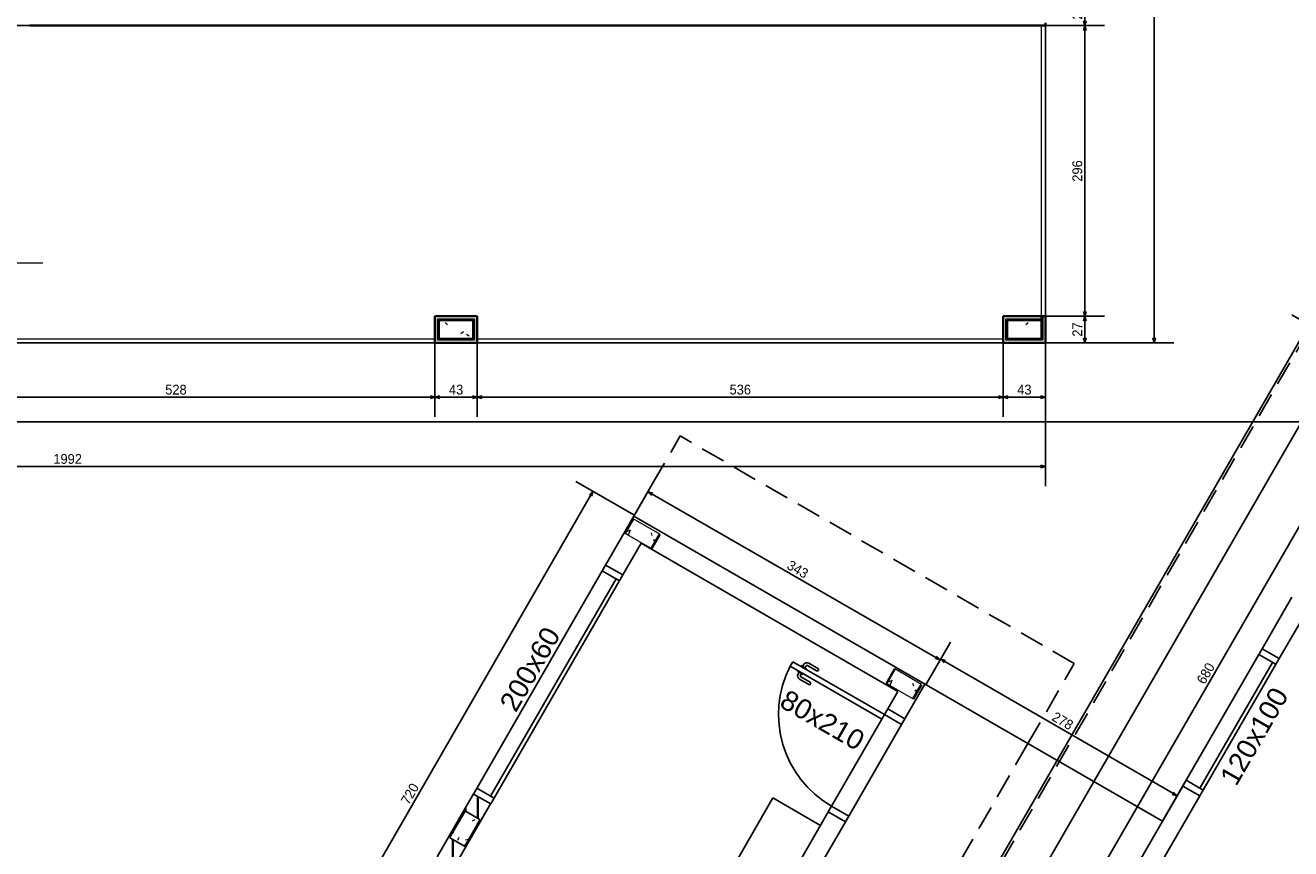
# Model space of a CAD drawing. Header units: millimetres. Extents: x -35 to 343, y 0 to 93.
# Tile 96 of 128: x 223 to 235, y 64 to 73. Entities that reach past the tile are written whole.
import ezdxf

# ---------------------------------------------------------------- set-up
doc = ezdxf.new("R2010")
doc.units = ezdxf.units.MM
doc.linetypes.add('HIDDEN', pattern=[0.375, 0.25, -0.125])
for name, color, linetype in [('A-JANEL', 3, 'Continuous'), ('A-JANELA', 3, 'Continuous'), ('A-PAREDE', 5, 'Continuous'), ('A-PISOS-NIVEL', 1, 'Continuous'), ('A-PORTA', 3, 'Continuous'), ('A-PROJCOBERTURA', 7, 'HIDDEN'), ('A-SOLEIRA', 1, 'Continuous'), ('ESQUADRIAS', 2, 'Continuous')]:
    doc.layers.add(name, color=color, linetype=linetype)
for name, color, linetype, lineweight in [('ARQ - ALVENARIA - OSSO', 2, 'Continuous', 35), ('ARQ - COTA_NÍVEL', 2, 'Continuous', 5), ('ARQ - DIVISORIA', 3, 'Continuous', 35), ('ARQ - PAREDE VISTA', 4, 'Continuous', 9), ('ARQ - PAREDES_HACHURA', 9, 'Continuous', 35), ('ARQ - PAREDES_REVESTIMENTO', 3, 'Continuous', 35), ('ARQ - PILAR', 4, 'Continuous', 15), ('ARQ -SIMBOLO_PORTA', 2, 'Continuous', 9)]:
    doc.layers.add(name, color=color, linetype=linetype, lineweight=lineweight)
doc.styles.add('Arial_2', font='arial.ttf', dxfattribs={"height": 0.15})
doc.styles.add('GULIM', font='Gulim.ttf')
doc.dimstyles.new('GULIM-100', dxfattribs={"dimtxt": 0.1, "dimasz": 0.05, "dimexe": 0.2, "dimexo": 0, "dimgap": 0.025, "dimtad": 1, "dimdec": 0, "dimlfac": 100, "dimzin": 12, "dimdsep": 46, "dimtxsty": 'GULIM', "dimblk": 'OPEN30', "dimcen": 0, "dimclrd": 152, "dimclre": 152, "dimclrt": 152, "dimaunit": 1, "dimadec": 0, "dimazin": 0, "dimtfac": 1.875, "dimtdec": 0, "dimtmove": 2, "dimatfit": 3, "dimldrblk": 'OPEN30', "dimfxl": 0, "dimtolj": 1, "dimtzin": 12, "dimlwd": -1, "dimarcsym": 0})
pattern_1 = [(50, (197.3076, 58.02), (0.735391, -0.063667), [0.076711, -0.846512]), (355, (197.3076, 58.02), (-0.141886, 0.771645), [0.061907, -0.67694]), (100.451, (197.3695, 58.0146), (0.593439, 0.707501), [0.065944, -0.71866]), (46.184, (197.3076, 58.2245), (1.094305, -0.169653), [0.11574, -1.269094]), (96.636, (197.3991, 58.2111), (0.958206, 0.998926), [0.098244, -1.07799]), (351.184, (197.3076, 58.2245), (0.958522, 0.999417), [0.09286, -1.014737]), (21, (197.4099, 58.1734), (0.612321, -0.412209), [0.076711, -0.846512]), (326, (197.4099, 58.1734), (0.250004, 0.743684), [0.061907, -0.67694]), (71.451, (197.461, 58.13975), (0.862037, 0.331089), [0.065944, -0.71866]), (37.5, (197.3076, 58.01997), (0.0123895, 0.3419915), [0.033645, -0.63522, 0.033645, -0.6527155, -0.6796317]), (37.5, (197.3076, 58.01997), (0.0123895, 0.3419915), [-1.355226, 0.033645, -0.6459865]), (7.5, (197.3076, 58.01997), (0.269781, 0.404735), [0.033645, -0.357984, 0.033645, -0.6190704, -0.2583946]), (7.5, (197.3076, 58.01997), (0.269781, 0.404735), [-1.044345, 0.033645, -0.2247495]), (327.5, (197.0788, 58.01997), (0.5470468, -0.0229831), [0.033645, -0.222058, 0.033645, -0.765763, -1.0618403]), (327.5, (197.0788, 58.01997), (0.5470468, -0.0229831), [-1.056457, 0.033645, -1.028195]), (317.5, (196.97652, 58.01997), (0.597536, 0.102292), [0.033645, -0.3001146, 0.033645, -0.497948, -0.753651]), (317.5, (196.97652, 58.01997), (0.597536, 0.102292), [-0.864007, 0.033645, -0.720006])]

# ---------------------------------------------------------------- blocks, each defined once
blk = doc.blocks.new('_Open30')
at = {"color": 0, "linetype": 'ByBlock', "lineweight": -2}
for p, q in [((-1, 0.27), (0, 0)), ((0, 0), (-1, -0.27)), ((0, 0), (-1, 0))]:
    blk.add_line(p, q, dxfattribs=at)
blk = doc.blocks.new('*D443')
at = {"layer": 'A-PAREDE', "color": 152, "lineweight": -2, "transparency": 16777216}
for p, q in [((232.975, 69.691), (233.575, 69.691)), ((232.975, 69.422), (233.575, 69.422))]:
    blk.add_line(p, q, dxfattribs=at)
at = {"layer": 'A-PAREDE', "color": 152, "transparency": 16777216}
blk.add_line((233.375, 69.472), (233.375, 69.641), dxfattribs=at)
at = {"layer": 'DEFPOINTS', "color": 0, "transparency": 16777216}
for p in [(232.975, 69.691), (233.375, 69.691), (232.975, 69.422)]:
    blk.add_point(p, dxfattribs=at)
at = {"layer": 'A-PAREDE', "color": 152, "transparency": 16777216, "xscale": 0.05, "yscale": 0.05, "zscale": 0.05}
for p, rotation in [((233.375, 69.691), 90), ((233.375, 69.422), 270)]:
    blk.add_blockref('_Open30', p, dxfattribs=dict(at, rotation=rotation))
at = {"layer": 'A-PAREDE', "color": 152, "transparency": 16777216, "insert": (233.298, 69.556), "char_height": 0.1, "attachment_point": 5, "rotation": 90, "style": 'GULIM'}
blk.add_mtext('\\A1;27', dxfattribs=at)
blk = doc.blocks.new('*D444')
at = {"layer": 'A-PAREDE', "color": 152, "lineweight": -2, "transparency": 16777216}
for p, q in [((232.975, 72.652), (233.575, 72.652)), ((232.975, 69.691), (233.575, 69.691))]:
    blk.add_line(p, q, dxfattribs=at)
at = {"layer": 'A-PAREDE', "color": 152, "transparency": 16777216}
blk.add_line((233.375, 69.741), (233.375, 72.602), dxfattribs=at)
at = {"layer": 'DEFPOINTS', "color": 0, "transparency": 16777216}
for p in [(232.975, 72.652), (233.375, 72.652), (232.975, 69.691)]:
    blk.add_point(p, dxfattribs=at)
at = {"layer": 'A-PAREDE', "color": 152, "transparency": 16777216, "xscale": 0.05, "yscale": 0.05, "zscale": 0.05}
for p, rotation in [((233.375, 72.652), 90), ((233.375, 69.691), 270)]:
    blk.add_blockref('_Open30', p, dxfattribs=dict(at, rotation=rotation))
at = {"layer": 'A-PAREDE', "color": 152, "transparency": 16777216, "insert": (233.299, 71.171), "char_height": 0.1, "attachment_point": 5, "rotation": 90, "style": 'GULIM'}
blk.add_mtext('\\A1;296', dxfattribs=at)
blk = doc.blocks.new('*D445')
at = {"layer": 'A-PAREDE', "color": 152, "lineweight": -2, "transparency": 16777216}
for p, q in [((232.705, 72.921), (233.575, 72.921)), ((232.975, 72.652), (233.575, 72.652))]:
    blk.add_line(p, q, dxfattribs=at)
at = {"layer": 'A-PAREDE', "color": 152, "transparency": 16777216}
blk.add_line((233.375, 72.702), (233.375, 72.871), dxfattribs=at)
at = {"layer": 'DEFPOINTS', "color": 0, "transparency": 16777216}
for p in [(232.705, 72.921), (233.375, 72.921), (232.975, 72.652)]:
    blk.add_point(p, dxfattribs=at)
at = {"layer": 'A-PAREDE', "color": 152, "transparency": 16777216, "xscale": 0.05, "yscale": 0.05, "zscale": 0.05}
for p, rotation in [((233.375, 72.921), 90), ((233.375, 72.652), 270)]:
    blk.add_blockref('_Open30', p, dxfattribs=dict(at, rotation=rotation))
at = {"layer": 'A-PAREDE', "color": 152, "transparency": 16777216, "insert": (233.298, 72.786), "char_height": 0.1, "attachment_point": 5, "rotation": 90, "style": 'GULIM'}
blk.add_mtext('\\A1;27', dxfattribs=at)
blk = doc.blocks.new('*D448')
at = {"layer": 'A-PAREDE', "color": 152, "lineweight": -2, "transparency": 16777216}
for p, q in [((232.975, 81.265), (234.281, 81.265)), ((232.975, 69.422), (234.281, 69.422))]:
    blk.add_line(p, q, dxfattribs=at)
at = {"layer": 'A-PAREDE', "color": 152, "transparency": 16777216}
blk.add_line((234.081, 69.472), (234.081, 81.215), dxfattribs=at)
at = {"layer": 'DEFPOINTS', "color": 0, "transparency": 16777216}
for p in [(232.975, 81.265), (234.081, 81.265), (232.975, 69.422)]:
    blk.add_point(p, dxfattribs=at)
at = {"layer": 'A-PAREDE', "color": 152, "transparency": 16777216, "xscale": 0.05, "yscale": 0.05, "zscale": 0.05}
for p, rotation in [((234.081, 81.265), 90), ((234.081, 69.422), 270)]:
    blk.add_blockref('_Open30', p, dxfattribs=dict(at, rotation=rotation))
at = {"layer": 'A-PAREDE', "color": 152, "transparency": 16777216, "insert": (234.005, 75.343), "char_height": 0.1, "attachment_point": 5, "rotation": 90, "style": 'GULIM'}
blk.add_mtext('\\A1;1184', dxfattribs=at)
blk = doc.blocks.new('*D449')
at = {"layer": 'A-PAREDE', "color": 152, "lineweight": -2, "transparency": 16777216}
for p, q in [((232.544, 69.422), (232.544, 68.667)), ((232.975, 69.422), (232.975, 68.667))]:
    blk.add_line(p, q, dxfattribs=at)
at = {"layer": 'A-PAREDE', "color": 152, "transparency": 16777216}
blk.add_line((232.925, 68.867), (232.594, 68.867), dxfattribs=at)
at = {"layer": 'DEFPOINTS', "color": 0, "transparency": 16777216}
for p in [(232.544, 69.422), (232.975, 69.422), (232.544, 68.867)]:
    blk.add_point(p, dxfattribs=at)
at = {"layer": 'A-PAREDE', "color": 152, "transparency": 16777216, "xscale": 0.05, "yscale": 0.05, "zscale": 0.05, "rotation": 180}
blk.add_blockref('_Open30', (232.544, 68.867), dxfattribs=at)
at = {"layer": 'A-PAREDE', "color": 152, "transparency": 16777216, "xscale": 0.05, "yscale": 0.05, "zscale": 0.05}
blk.add_blockref('_Open30', (232.975, 68.867), dxfattribs=at)
at = {"layer": 'A-PAREDE', "color": 152, "transparency": 16777216, "insert": (232.759, 68.943), "char_height": 0.1, "attachment_point": 5, "style": 'GULIM'}
blk.add_mtext('\\A1;43', dxfattribs=at)
blk = doc.blocks.new('*D450')
at = {"color": 152, "lineweight": -2, "transparency": 16777216}
for p, q in [((227.188, 69.422), (227.188, 68.667)), ((232.544, 69.422), (232.544, 68.667))]:
    blk.add_line(p, q, dxfattribs=at)
at = {"color": 152, "transparency": 16777216}
blk.add_line((232.494, 68.867), (227.238, 68.867), dxfattribs=at)
at = {"layer": 'DEFPOINTS', "color": 0, "transparency": 16777216}
for p in [(227.188, 69.422), (232.544, 69.422), (227.188, 68.867)]:
    blk.add_point(p, dxfattribs=at)
at = {"color": 152, "transparency": 16777216, "xscale": 0.05, "yscale": 0.05, "zscale": 0.05, "rotation": 180}
blk.add_blockref('_Open30', (227.188, 68.867), dxfattribs=at)
at = {"color": 152, "transparency": 16777216, "xscale": 0.05, "yscale": 0.05, "zscale": 0.05}
blk.add_blockref('_Open30', (232.544, 68.867), dxfattribs=at)
at = {"color": 152, "transparency": 16777216, "insert": (229.866, 68.943), "char_height": 0.1, "attachment_point": 5, "style": 'GULIM'}
blk.add_mtext('\\A1;536', dxfattribs=at)
blk = doc.blocks.new('*D451')
at = {"color": 152, "lineweight": -2, "transparency": 16777216}
for p, q in [((226.757, 69.422), (226.757, 68.667)), ((227.188, 69.422), (227.188, 68.667))]:
    blk.add_line(p, q, dxfattribs=at)
at = {"color": 152, "transparency": 16777216}
blk.add_line((227.138, 68.867), (226.807, 68.867), dxfattribs=at)
at = {"layer": 'DEFPOINTS', "color": 0, "transparency": 16777216}
for p in [(226.757, 69.422), (227.188, 69.422), (226.757, 68.867)]:
    blk.add_point(p, dxfattribs=at)
at = {"color": 152, "transparency": 16777216, "xscale": 0.05, "yscale": 0.05, "zscale": 0.05, "rotation": 180}
blk.add_blockref('_Open30', (226.757, 68.867), dxfattribs=at)
at = {"color": 152, "transparency": 16777216, "xscale": 0.05, "yscale": 0.05, "zscale": 0.05}
blk.add_blockref('_Open30', (227.188, 68.867), dxfattribs=at)
at = {"color": 152, "transparency": 16777216, "insert": (226.972, 68.943), "char_height": 0.1, "attachment_point": 5, "style": 'GULIM'}
blk.add_mtext('\\A1;43', dxfattribs=at)
blk = doc.blocks.new('*D452')
at = {"color": 152, "lineweight": -2, "transparency": 16777216}
for p, q in [((221.481, 69.422), (221.481, 68.667)), ((226.757, 69.422), (226.757, 68.667))]:
    blk.add_line(p, q, dxfattribs=at)
at = {"color": 152, "transparency": 16777216}
blk.add_line((226.707, 68.867), (221.531, 68.867), dxfattribs=at)
at = {"layer": 'DEFPOINTS', "color": 0, "transparency": 16777216}
for p in [(221.481, 69.422), (226.757, 69.422), (221.481, 68.867)]:
    blk.add_point(p, dxfattribs=at)
at = {"color": 152, "transparency": 16777216, "xscale": 0.05, "yscale": 0.05, "zscale": 0.05, "rotation": 180}
blk.add_blockref('_Open30', (221.481, 68.867), dxfattribs=at)
at = {"color": 152, "transparency": 16777216, "xscale": 0.05, "yscale": 0.05, "zscale": 0.05}
blk.add_blockref('_Open30', (226.757, 68.867), dxfattribs=at)
at = {"color": 152, "transparency": 16777216, "insert": (224.119, 68.943), "char_height": 0.1, "attachment_point": 5, "style": 'GULIM'}
blk.add_mtext('\\A1;528', dxfattribs=at)
blk = doc.blocks.new('*D457')
at = {"color": 152, "lineweight": -2, "transparency": 16777216}
for p, q in [((232.975, 69.422), (232.975, 67.96)), ((213.057, 68.991), (213.057, 67.96))]:
    blk.add_line(p, q, dxfattribs=at)
at = {"color": 152, "transparency": 16777216}
blk.add_line((213.107, 68.16), (232.925, 68.16), dxfattribs=at)
at = {"layer": 'DEFPOINTS', "color": 0, "transparency": 16777216}
for p in [(232.975, 69.422), (213.057, 68.991), (232.975, 68.16)]:
    blk.add_point(p, dxfattribs=at)
at = {"color": 152, "transparency": 16777216, "xscale": 0.05, "yscale": 0.05, "zscale": 0.05, "rotation": 180}
blk.add_blockref('_Open30', (213.057, 68.16), dxfattribs=at)
at = {"color": 152, "transparency": 16777216, "xscale": 0.05, "yscale": 0.05, "zscale": 0.05}
blk.add_blockref('_Open30', (232.975, 68.16), dxfattribs=at)
at = {"color": 152, "transparency": 16777216, "insert": (223.016, 68.237), "char_height": 0.1, "attachment_point": 5, "style": 'GULIM'}
blk.add_mtext('\\A1;1992', dxfattribs=at)
blk = doc.blocks.new('*D386')
at = {"color": 152, "lineweight": -2, "transparency": 16777216}
for p, q in [((236.802, 68.71), (236.198, 69.059)), ((233.403, 62.823), (232.799, 63.172))]:
    blk.add_line(p, q, dxfattribs=at)
at = {"color": 152, "transparency": 16777216}
blk.add_line((236.346, 68.916), (232.997, 63.115), dxfattribs=at)
at = {"layer": 'DEFPOINTS', "color": 0, "transparency": 16777216}
for p in [(236.802, 68.71), (232.972, 63.072), (233.403, 62.823)]:
    blk.add_point(p, dxfattribs=at)
at = {"color": 152, "transparency": 16777216, "xscale": 0.05, "yscale": 0.05, "zscale": 0.05}
for p, rotation in [((236.371, 68.959), 60.00000000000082), ((232.972, 63.072), 240.0000000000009)]:
    blk.add_blockref('_Open30', p, dxfattribs=dict(at, rotation=rotation))
at = {"color": 152, "transparency": 16777216, "insert": (234.606, 66.053), "char_height": 0.1, "attachment_point": 5, "rotation": 60, "style": 'GULIM'}
blk.add_mtext('\\A1;680', dxfattribs=at)
blk = doc.blocks.new('*D395')
at = {"color": 152, "lineweight": -2, "transparency": 16777216}
for p, q in [((236.728, 68.986), (235.483, 69.705)), ((226.127, 50.625), (224.882, 51.343))]:
    blk.add_line(p, q, dxfattribs=at)
at = {"color": 152, "transparency": 16777216}
blk.add_line((225.08, 51.287), (235.631, 69.562), dxfattribs=at)
at = {"layer": 'DEFPOINTS', "color": 0, "transparency": 16777216}
for p in [(235.656, 69.605), (236.728, 68.986), (226.127, 50.625)]:
    blk.add_point(p, dxfattribs=at)
at = {"color": 152, "transparency": 16777216, "xscale": 0.05, "yscale": 0.05, "zscale": 0.05}
for p, rotation in [((235.656, 69.605), 60.00000000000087), ((225.055, 51.243), 240.0000000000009)]:
    blk.add_blockref('_Open30', p, dxfattribs=dict(at, rotation=rotation))
at = {"color": 152, "transparency": 16777216, "insert": (230.289, 60.462), "char_height": 0.1, "attachment_point": 5, "rotation": 60, "style": 'GULIM'}
blk.add_mtext('\\A1;2120', dxfattribs=at)
blk = doc.blocks.new('Elevações de ponto - Cota de Nível 1-825078-NÍVEL 1')
at = {"layer": 'ARQ - COTA_NÍVEL'}
h = blk.add_hatch(color=256, dxfattribs=at)
edge = h.paths.add_edge_path(flags=0)
edge.add_line((0, 0.002278), (0, 0.000678))
edge.add_line((0, 0.000678), (-0.0016, 0.000678))
edge.add_arc((0, 0.000678), 0.0016, 90, 180, ccw=False)
h = blk.add_hatch(color=256, dxfattribs=at)
edge = h.paths.add_edge_path(flags=0)
edge.add_arc((0, 0.000678), 0.0016, 270, 360, ccw=False)
edge.add_line((0, -0.000922), (0, 0.000678))
edge.add_line((0, 0.000678), (0.0016, 0.000678))
for p, q in [((0, 0.004106), (0, -0.002843)), ((0, -0.00218), (0, 0.003078)), ((0, 0.000678), (0, 0.002278)), ((-0.003665, 0.000678), (0.016004, 0.000678)), ((-0.0016, 0.000678), (0, 0.000678)), ((0.0016, 0.000678), (0, 0.000678)), ((0, 0.000678), (0, -0.000922))]:
    blk.add_line(p, q, dxfattribs=at)
blk.add_circle((0, 0.000678), 0.0016, dxfattribs=at)
for start, end in [(90, 180), (270, 360)]:
    blk.add_arc((0, 0.000678), 0.0016, start, end, dxfattribs=at)
blk = doc.blocks.new('P-PM801')
at = {"layer": 'A-PORTA', "color": 2}
for p, q in [((-0.11, 0.8696), (-0.095, 0.8696)), ((-0.095, 0.8346), (-0.095, 0.8846)), ((-0.095, 0.8846), (-0.09, 0.8846)), ((-0.09, 0.15), (-0.09, 0.95)), ((-0.09, 0.95), (-0.05, 0.95)), ((-0.05, 0.15), (-0.05, 0.95)), ((-0.045, 0.8846), (-0.05, 0.8846)), ((-0.045, 0.8346), (-0.045, 0.8846)), ((-0.03, 0.8696), (-0.045, 0.8696)), ((-0.14, 0.7596), (-0.14, 0.8396)), ((-0.12, 0.7596), (-0.12, 0.8396)), ((-0.11, 0.8496), (-0.095, 0.8496)), ((-0.095, 0.8346), (-0.09, 0.8346)), ((-0.045, 0.8346), (-0.05, 0.8346)), ((-0.03, 0.8496), (-0.045, 0.8496)), ((-0.02, 0.7596), (-0.02, 0.8396)), ((0, 0.7596), (0, 0.8396)), ((-0.9, 0.15), (-0.9, 0)), ((-0.9, 0.15), (-0.85, 0.15)), ((-0.85, 0.15), (-0.85, 0)), ((-0.09, 0.15), (-0.05, 0.15)), ((-0.05, 0.15), (-0.05, 0)), ((-0.05, 0.15), (0, 0.15)), ((0, 0.15), (0, 0)), ((-0.05, 0), (0, 0)), ((-0.9, 0), (-0.85, 0))]:
    blk.add_line(p, q, dxfattribs=at)
for centre, radius, start, end in [((-0.05, 0.151), 0.8, 92.86598, 180.07166), ((-0.11, 0.8396), 0.03, 90, 180), ((-0.03, 0.8396), 0.03, 0, 90), ((-0.11, 0.8396), 0.01, 90, 180), ((-0.03, 0.8396), 0.01, 0, 90), ((-0.13, 0.7596), 0.01, 180, 0), ((-0.01, 0.7596), 0.01, 180, 360)]:
    blk.add_arc(centre, radius, start, end, dxfattribs=at)
blk = doc.blocks.new('*D287')
at = {"color": 152, "lineweight": -2, "transparency": 16777216}
for p, q in [((228.782, 67.655), (229.024, 68.076)), ((231.76, 65.944), (232.002, 66.365))]:
    blk.add_line(p, q, dxfattribs=at)
at = {"color": 152, "transparency": 16777216}
blk.add_line((228.968, 67.878), (231.859, 66.216), dxfattribs=at)
at = {"layer": 'DEFPOINTS', "color": 0, "transparency": 16777216}
for p in [(228.782, 67.655), (231.902, 66.191), (231.76, 65.944)]:
    blk.add_point(p, dxfattribs=at)
at = {"color": 152, "transparency": 16777216, "xscale": 0.05, "yscale": 0.05, "zscale": 0.05}
for p, rotation in [((228.925, 67.902), 150.1123013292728), ((231.902, 66.191), 330.1123013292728)]:
    blk.add_blockref('_Open30', p, dxfattribs=dict(at, rotation=rotation))
at = {"color": 152, "transparency": 16777216, "insert": (230.451, 67.113), "char_height": 0.1, "attachment_point": 5, "rotation": 330.1123, "style": 'GULIM'}
blk.add_mtext('\\A1;343', dxfattribs=at)
blk = doc.blocks.new('*D505')
at = {"color": 152, "lineweight": -2, "transparency": 16777216}
for p, q in [((228.782, 67.668), (228.192, 68.008)), ((225.187, 61.427), (224.597, 61.766))]:
    blk.add_line(p, q, dxfattribs=at)
at = {"color": 152, "transparency": 16777216}
blk.add_line((224.795, 61.71), (228.341, 67.865), dxfattribs=at)
at = {"layer": 'DEFPOINTS', "color": 0, "transparency": 16777216}
for p in [(228.366, 67.908), (228.782, 67.668), (225.187, 61.427)]:
    blk.add_point(p, dxfattribs=at)
at = {"color": 152, "transparency": 16777216, "xscale": 0.05, "yscale": 0.05, "zscale": 0.05}
for p, rotation in [((228.366, 67.908), 60.05353762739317), ((224.77, 61.667), 240.0535376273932)]:
    blk.add_blockref('_Open30', p, dxfattribs=dict(at, rotation=rotation))
at = {"color": 152, "transparency": 16777216, "insert": (226.502, 64.826), "char_height": 0.1, "attachment_point": 5, "rotation": 60.0535, "style": 'GULIM'}
blk.add_mtext('\\A1;720', dxfattribs=at)
blk = doc.blocks.new('*D506')
at = {"color": 152, "lineweight": -2, "transparency": 16777216}
for p, q in [((231.76, 65.944), (232.007, 66.371)), ((234.169, 64.553), (234.415, 64.98))]:
    blk.add_line(p, q, dxfattribs=at)
at = {"color": 152, "transparency": 16777216}
blk.add_line((231.95, 66.173), (234.272, 64.832), dxfattribs=at)
at = {"layer": 'DEFPOINTS', "color": 0, "transparency": 16777216}
for p in [(231.76, 65.944), (234.315, 64.807), (234.169, 64.553)]:
    blk.add_point(p, dxfattribs=at)
at = {"color": 152, "transparency": 16777216, "xscale": 0.05, "yscale": 0.05, "zscale": 0.05}
for p, rotation in [((231.907, 66.198), 150.0000000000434), ((234.315, 64.807), 330.0000000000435)]:
    blk.add_blockref('_Open30', p, dxfattribs=dict(at, rotation=rotation))
at = {"color": 152, "transparency": 16777216, "insert": (233.149, 65.569), "char_height": 0.1, "attachment_point": 5, "rotation": 330, "style": 'GULIM'}
blk.add_mtext('\\A1;278', dxfattribs=at)

msp = doc.modelspace()

# ---------------------------------------------------------------- hatches: boundary and pattern name
at = {"layer": 'ARQ - PAREDES_HACHURA'}
for points in [[(226.79736, 69.65052), (227.14727, 69.65052), (227.14727, 69.66397), (226.7839, 69.66397), (226.7839, 69.65052)], [(226.79736, 69.4621), (226.79736, 69.65052), (226.7839, 69.65), (226.7839, 69.4621)], [(227.14727, 69.4621), (227.16073, 69.46257), (227.16073, 69.66397), (227.14727, 69.66397), (227.14727, 69.65052)], [(232.58432, 69.65052), (232.93423, 69.65052), (232.93423, 69.66397), (232.57086, 69.66397), (232.57086, 69.65052)], [(232.57086, 69.4621), (232.58432, 69.4621), (232.58432, 69.65052), (232.57086, 69.65), (232.57086, 69.46262)], [(232.94769, 69.44865), (232.94769, 69.69089), (232.93423, 69.69089), (232.93423, 69.44865)], [(227.14727, 69.44865), (227.16073, 69.44865), (227.16073, 69.4621), (226.7839, 69.4621), (226.7839, 69.44865), (226.79736, 69.44865)], [(232.58432, 69.44865), (232.93423, 69.44865), (232.93423, 69.4621), (232.57086, 69.4621), (232.57086, 69.44865)]]:
    msp.add_hatch(color=256, dxfattribs=at).paths.add_polyline_path(points, flags=0)
h = msp.add_hatch(dxfattribs=at)
h.set_pattern_fill('ANSI31', color=256, scale=0.040385, angle=45, style=0)
h.set_pattern_definition([(90, (220.52711, 10.28703), (-0.12822115, 0), [])])
h.paths.add_polyline_path([(227.06642, 64.27882), (226.89155, 64.37978), (226.81204, 64.24207), (226.98691, 64.14111)])
h.paths.add_polyline_path([(227.32345, 64.72401), (227.14858, 64.82497), (226.89155, 64.37978), (227.06642, 64.27882)])
h.paths.add_polyline_path([(227.214, 64.56503), (227.05689, 64.2921), (226.90993, 64.3767), (227.06704, 64.64963)], flags=16)
at = {"layer": 'ARQ - PILAR'}
h = msp.add_hatch(dxfattribs=at)
h.set_pattern_fill('FP_1', color=256, scale=1.345805, style=0, pattern_type=2)
h.set_pattern_definition(pattern_1)
h.paths.add_polyline_path([(227.14727, 69.4621), (227.14727, 69.65052), (226.79736, 69.65052), (226.79736, 69.4621)], flags=0)
h = msp.add_hatch(dxfattribs=at)
h.set_pattern_fill('FP_1', color=256, scale=1.345805, style=0, pattern_type=2)
h.set_pattern_definition(pattern_1)
h.paths.add_polyline_path([(232.93423, 69.4621), (232.93423, 69.65052), (232.58432, 69.65052), (232.58432, 69.4621)], flags=0)
h = msp.add_hatch(dxfattribs=at)
h.set_pattern_fill('FP_1', color=256, scale=1.211225, angle=-30.073195, style=0, pattern_type=2)
h.set_pattern_definition([(19.927, (217.27015, 62.1956), (0.544044, -0.381245), [0.06904, -0.76186]), (324.927, (217.27015, 62.1956), (0.2375, 0.664984), [0.055716, -0.609246]), (70.378, (217.31594, 62.1635), (0.781278, 0.283397), [0.05935, -0.646794]), (16.111, (217.3624, 62.3549), (0.775784, -0.62566), [0.104165, -1.142185]), (66.563, (217.4276, 62.3032), (1.19681, 0.345865), [0.08842, -0.97019]), (321.111, (217.3624, 62.3549), (1.197274, 0.3461), [0.083575, -0.91326]), (350.927, (217.419, 62.26897), (0.291, -0.597202), [0.06904, -0.76186]), (295.927, (217.419, 62.269), (0.530113, 0.466465), [0.055716, -0.609246]), (41.378, (217.44366, 62.2197), (0.820715, -0.130907), [0.05935, -0.646794]), (7.4268, (217.27015, 62.1956), (0.163886, 0.2607715), [0.030281, -0.571698, 0.030281, -0.587444, -0.611668]), (7.4268, (217.27015, 62.1956), (0.163886, 0.2607715), [-1.219703, 0.03028, -0.581388]), (337.4268, (217.27015, 62.1956), (0.392652, 0.193557), [0.030281, -0.322186, 0.030281, -0.557163, -0.232555]), (337.4268, (217.27015, 62.1956), (0.392652, 0.193557), [-0.93991, 0.03028, -0.202275]), (297.4268, (217.09196, 62.29878), (0.4157007, -0.264616), [0.03028, -0.199852, 0.03028, -0.689187, -0.955656]), (297.4268, (217.09196, 62.29878), (0.4157007, -0.264616), [-0.950811, 0.03028, -0.925376]), (287.4268, (217.0123, 62.3449), (0.511522, -0.189816), [0.03028, -0.270103, 0.03028, -0.448153, -0.678286]), (287.4268, (217.0123, 62.3449), (0.511522, -0.189816), [-0.777606, 0.03028, -0.648005])])
h.paths.add_polyline_path([(228.96311, 67.32454), (229.04809, 67.47128), (228.77556, 67.62909), (228.69059, 67.48234)], flags=0)
h = msp.add_hatch(dxfattribs=at)
h.set_pattern_fill('FP_1', color=256, scale=1.211225, angle=-30.073195, style=0, pattern_type=2)
h.set_pattern_definition([(19.927, (219.9336, 60.6646), (0.544044, -0.381245), [0.06904, -0.76186]), (324.927, (219.9336, 60.6646), (0.2375, 0.664984), [0.055716, -0.609246]), (70.378, (219.9794, 60.6325), (0.781278, 0.283397), [0.05935, -0.646794]), (16.111, (220.0259, 60.8239), (0.775784, -0.62566), [0.104165, -1.142185]), (66.563, (220.0911, 60.7722), (1.19681, 0.345865), [0.08842, -0.97019]), (321.111, (220.0259, 60.8239), (1.197274, 0.3461), [0.083575, -0.91326]), (350.927, (220.08246, 60.73795), (0.291, -0.597202), [0.06904, -0.76186]), (295.927, (220.08246, 60.73795), (0.530113, 0.466465), [0.055716, -0.609246]), (41.378, (220.1071, 60.6887), (0.820715, -0.130907), [0.05935, -0.646794]), (7.4268, (219.9336, 60.66459), (0.163886, 0.2607715), [0.030281, -0.571698, 0.030281, -0.587444, -0.611668]), (7.4268, (219.9336, 60.66459), (0.163886, 0.2607715), [-1.219703, 0.03028, -0.581388]), (337.4268, (219.9336, 60.6646), (0.392652, 0.193557), [0.030281, -0.322186, 0.030281, -0.557163, -0.232555]), (337.4268, (219.9336, 60.6646), (0.392652, 0.193557), [-0.93991, 0.03028, -0.202275]), (297.4268, (219.75542, 60.76777), (0.4157007, -0.264616), [0.03028, -0.199852, 0.03028, -0.689187, -0.955656]), (297.4268, (219.75542, 60.76777), (0.4157007, -0.264616), [-0.950811, 0.03028, -0.925376]), (287.4268, (219.67576, 60.8139), (0.511522, -0.189816), [0.03028, -0.270103, 0.03028, -0.448153, -0.678286]), (287.4268, (219.67576, 60.8139), (0.511522, -0.189816), [-0.777606, 0.03028, -0.648005])])
h.paths.add_polyline_path([(231.62657, 65.79352), (231.71154, 65.94027), (231.43902, 66.09807), (231.35404, 65.95133)], flags=0)
h = msp.add_hatch(dxfattribs=at)
h.set_pattern_fill('FP_1', color=256, scale=1.211225, angle=59.926805, style=0, pattern_type=2)
h.set_pattern_definition([(109.927, (235.1101, 51.2742), (0.381245, 0.544044), [0.06904, -0.76186]), (54.927, (235.1101, 51.2742), (-0.664984, 0.2375), [0.055716, -0.609246]), (160.378, (235.1422, 51.32), (-0.283397, 0.781278), [0.05935, -0.646794]), (106.111, (234.9508, 51.36646), (0.62566, 0.775784), [0.104165, -1.142185]), (156.563, (235.0025, 51.4317), (-0.345865, 1.19681), [0.08842, -0.97019]), (51.111, (234.9508, 51.3665), (-0.346104, 1.197274), [0.083575, -0.913263]), (80.927, (235.0367, 51.42306), (0.597202, 0.291), [0.06904, -0.76186]), (25.927, (235.0367, 51.42306), (-0.466465, 0.530113), [0.055716, -0.609246]), (131.378, (235.086, 51.4477), (0.130907, 0.820715), [0.05935, -0.646794]), (97.4268, (235.1101, 51.2742), (-0.2607715, 0.163886), [0.030281, -0.571698, 0.030281, -0.587444, -0.611668]), (97.4268, (235.1101, 51.2742), (-0.2607715, 0.163886), [-1.219703, 0.03028, -0.581388]), (67.4268, (235.1101, 51.2742), (-0.193557, 0.392652), [0.030281, -0.322186, 0.030281, -0.557163, -0.232555]), (67.4268, (235.1101, 51.2742), (-0.193557, 0.392652), [-0.93991, 0.03028, -0.202275]), (27.4268, (235.0069, 51.096), (0.264616, 0.4157007), [0.030281, -0.199852, 0.030281, -0.689187, -0.955656]), (27.4268, (235.0069, 51.096), (0.264616, 0.4157007), [-0.950811, 0.03028, -0.925376]), (17.4268, (234.9608, 51.01635), (0.189816, 0.511522), [0.03028, -0.270103, 0.03028, -0.448153, -0.678286]), (17.4268, (234.9608, 51.01635), (0.189816, 0.511522), [-0.777606, 0.03028, -0.648005])])
h.paths.add_polyline_path([(227.06704, 64.64963), (227.214, 64.56503), (227.05689, 64.2921), (226.90993, 64.3767)], flags=0)

# ---------------------------------------------------------------- linework, layer by layer
msp.add_line((230.76208, 64.64287), (230.93695, 64.5419))
at = {"color": 2}
msp.add_lwpolyline([(232.9746, 72.65166), (232.9746, 69.42173), (213.05669, 69.42173), (213.01631, 22.85687), (209.82675, 22.85687), (209.82675, 72.65166), (232.9746, 72.65166)], dxfattribs=at)
at = {"layer": 'A-JANEL', "color": 252}
for p, q in [((228.49473, 67.15658), (228.66961, 67.05562)), ((228.49473, 67.15658), (228.66961, 67.05562)), ((235.18003, 66.3046), (235.3549, 66.20363)), ((227.14977, 64.82429), (227.32464, 64.72332))]:
    msp.add_line(p, q, dxfattribs=at)
at = {"layer": 'A-JANELA', "color": 2}
for p, q in [((228.49473, 67.15658), (228.46108, 67.09829)), ((227.14977, 64.82429), (228.46108, 67.09829)), ((227.32213, 64.80249), (228.60098, 67.01752)), ((227.32464, 64.72332), (228.66961, 67.05562)), ((228.63595, 66.99733), (228.46108, 67.09829)), ((234.40599, 64.96392), (235.14637, 66.24631)), ((235.18003, 66.3046), (235.14637, 66.24631)), ((235.32124, 66.14534), (235.14637, 66.24631)), ((234.54588, 64.88315), (235.28627, 66.16554)), ((234.54721, 64.80467), (235.3549, 66.20363)), ((234.37233, 64.90563), (234.40599, 64.96392)), ((234.58086, 64.86296), (234.40599, 64.96392)), ((227.3583, 64.78161), (227.18343, 64.88258)), ((227.3583, 64.78161), (227.18343, 64.88258))]:
    msp.add_line(p, q, dxfattribs=at)
at = {"layer": 'A-PAREDE', "color": 4}
for p, q in [((228.78235, 67.65475), (228.49473, 67.15658)), ((228.78235, 67.65475), (234.16524, 64.54694)), ((228.66961, 67.05562), (228.85626, 67.37892)), ((228.85626, 67.37892), (231.47037, 65.86966)), ((228.49473, 67.15658), (228.66961, 67.05562)), ((228.49473, 67.15658), (228.66961, 67.05562)), ((235.48291, 66.82921), (235.18003, 66.3046)), ((235.65778, 66.72825), (235.3549, 66.20363)), ((235.18003, 66.3046), (235.3549, 66.20363)), ((231.36784, 65.69209), (231.47037, 65.86966)), ((231.50906, 65.53284), (231.7462, 65.94357)), ((227.14858, 64.82497), (226.77839, 64.18378)), ((227.14977, 64.82429), (227.32464, 64.72332)), ((227.14977, 64.82429), (227.32464, 64.72332)), ((233.93483, 64.14786), (234.37233, 64.90563)), ((234.37233, 64.90563), (234.54721, 64.80467)), ((227.32345, 64.72401), (225.46239, 61.50056)), ((228.0765, 59.99131), (230.79573, 64.70116)), ((234.10971, 64.0469), (234.54721, 64.80467)), ((227.214, 64.56503), (227.06704, 64.64963)), ((228.15041, 59.71548), (230.9706, 64.60019)), ((227.05689, 64.2921), (226.90993, 64.3767))]:
    msp.add_line(p, q, dxfattribs=at)
at = {"layer": 'A-PAREDE', "color": 252}
msp.add_line((234.37233, 64.90563), (234.54721, 64.80467), dxfattribs=at)
at = {"layer": 'A-PISOS-NIVEL', "color": 252}
for p, q in [((225.02381, 50.3289), (236.43247, 70.08927)), ((213.86417, 68.61425), (233.78209, 68.61425)), ((233.78209, 68.61425), (235.58086, 68.61425))]:
    msp.add_line(p, q, dxfattribs=at)
at = {"layer": 'A-PROJCOBERTURA', "color": 252}
for p, q in [((236.21301, 70.51684), (224.54379, 50.30518)), ((228.78235, 67.65475), (229.25387, 68.47144)), ((233.26694, 66.15449), (229.25387, 68.47144)), ((232.79542, 65.3378), (233.26694, 66.15449)), ((232.79542, 65.3378), (229.19963, 59.10971))]:
    msp.add_line(p, q, dxfattribs=at)
at = {"layer": 'A-SOLEIRA', "color": 1}
for p, q in [((230.79573, 64.70116), (231.30727, 65.58717)), ((230.9706, 64.60019), (231.50906, 65.53284)), ((230.9706, 64.60019), (230.94368, 64.55356))]:
    msp.add_line(p, q, dxfattribs=at)
at = {"layer": 'ARQ - ALVENARIA - OSSO'}
for p, q in [((228.69059, 67.48234), (228.77556, 67.62909)), ((229.04809, 67.47128), (228.96311, 67.32454)), ((231.35404, 65.95133), (231.43902, 66.09807)), ((231.71154, 65.94027), (231.62657, 65.79352))]:
    msp.add_line(p, q, dxfattribs=at)
at = {"layer": 'ARQ - DIVISORIA'}
for p, q in [((226.79736, 69.65052), (227.14727, 69.65052)), ((226.79736, 69.4621), (226.79736, 69.65052)), ((227.14727, 69.65052), (227.14727, 69.4621)), ((232.58432, 69.65052), (232.93423, 69.65052)), ((232.58432, 69.4621), (232.58432, 69.65052)), ((232.94769, 69.69089), (232.93423, 69.69089)), ((232.93423, 69.66397), (232.93423, 69.4621)), ((227.14727, 69.4621), (226.79736, 69.4621)), ((232.93423, 69.4621), (232.58432, 69.4621))]:
    msp.add_line(p, q, dxfattribs=at)
at = {"layer": 'ARQ - PAREDE VISTA'}
for p, q in [((232.93423, 69.69089), (232.93423, 72.65166)), ((232.9746, 72.65166), (232.9746, 69.69089)), ((226.7839, 69.66397), (227.16073, 69.66397)), ((226.7839, 69.44865), (226.7839, 69.66397)), ((227.16073, 69.66397), (227.16073, 69.44865)), ((232.57086, 69.66397), (232.93423, 69.66397)), ((232.57086, 69.44865), (232.57086, 69.66397)), ((232.94769, 69.69089), (232.94769, 69.44865)), ((221.48143, 69.4621), (226.75698, 69.4621)), ((227.18764, 69.4621), (232.54395, 69.4621)), ((226.75698, 69.42173), (221.48143, 69.42173)), ((227.16073, 69.44865), (226.7839, 69.44865)), ((232.54395, 69.42173), (227.18764, 69.42173)), ((232.94769, 69.44865), (232.57086, 69.44865))]:
    msp.add_line(p, q, dxfattribs=at)
at = {"layer": 'ARQ - PAREDES_REVESTIMENTO'}
for p, q in [((222.63209, 72.65839), (222.63209, 72.65166)), ((222.63209, 72.65166), (232.9746, 72.65166)), ((232.9746, 72.65166), (232.9746, 72.67858)), ((227.18764, 69.69089), (226.75698, 69.69089)), ((226.75698, 69.69089), (226.75698, 69.42173)), ((227.18764, 69.42173), (227.18764, 69.69089)), ((232.93423, 69.69089), (232.54395, 69.69089)), ((232.54395, 69.69089), (232.54395, 69.42173)), ((232.93423, 69.66397), (232.93423, 69.69089)), ((232.9746, 69.69089), (232.94769, 69.69089)), ((232.9746, 69.42173), (232.9746, 69.69089)), ((226.75698, 69.42173), (227.18764, 69.42173)), ((232.54395, 69.42173), (232.9746, 69.42173))]:
    msp.add_line(p, q, dxfattribs=at)
at = {"layer": 'ARQ - PILAR'}
for p, q in [((227.14727, 69.65052), (226.79736, 69.65052)), ((226.79736, 69.65052), (226.79736, 69.4621)), ((227.14727, 69.4621), (227.14727, 69.65052)), ((232.93423, 69.65052), (232.58432, 69.65052)), ((232.58432, 69.65052), (232.58432, 69.4621)), ((232.93423, 69.4621), (232.93423, 69.65052)), ((226.79736, 69.4621), (227.14727, 69.4621)), ((232.58432, 69.4621), (232.93423, 69.4621)), ((228.77556, 67.62909), (228.69059, 67.48234)), ((229.04809, 67.47128), (228.77556, 67.62909)), ((228.69059, 67.48234), (228.96311, 67.32454)), ((228.96311, 67.32454), (229.04809, 67.47128)), ((231.43902, 66.09807), (231.35404, 65.95133)), ((231.71154, 65.94027), (231.43902, 66.09807)), ((231.35404, 65.95133), (231.62657, 65.79352)), ((226.90993, 64.3767), (227.06704, 64.64963)), ((227.214, 64.56503), (227.05689, 64.2921))]:
    msp.add_line(p, q, dxfattribs=at)
at = {"layer": 'ESQUADRIAS'}
for p, q in [((227.59226, 60.27088), (230.19768, 64.7836)), ((230.19768, 64.7836), (230.68192, 64.50402))]:
    msp.add_line(p, q, dxfattribs=at)

# ---------------------------------------------------------------- block references
at = {"layer": 'A-PORTA', "color": 252, "xscale": 1.346153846, "yscale": 1.346153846, "zscale": 1.346153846, "rotation": 60.0000000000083}
msp.add_blockref('P-PM801', (231.54272, 65.59113), dxfattribs=at)
at = {"layer": 'ARQ - COTA_NÍVEL', "xscale": 168.2692307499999, "yscale": 168.2692307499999, "zscale": 168.2692307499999}
msp.add_blockref('Elevações de ponto - Cota de Nível 1-825078-NÍVEL 1', (220.06885, 70.12144), dxfattribs=at)

# ---------------------------------------------------------------- texts
at = {"layer": 'ARQ -SIMBOLO_PORTA', "char_height": 0.201871, "width": 1.1071979, "line_spacing_factor": 0.941778, "style": 'Arial_2'}
for s, insert, attachment_point, rotation in [('200x60', (227.63617, 66.14718), 2, 60), ('80x210', (230.6511, 65.48798), 8, 330), ('120x100', (235.01169, 65.46374), 2, 60)]:
    msp.add_mtext(s, dxfattribs=dict(at, insert=insert, attachment_point=attachment_point, rotation=rotation))

# ---------------------------------------------------------------- dimensions: what is measured, and where the dimension line sits
dim = msp.add_linear_dim(base=(235.65605, 69.6049), p1=(226.12714, 50.62454), p2=(236.7281, 68.98594), angle=60, dimstyle='GULIM-100')
dim.commit()
dim.dimension.update_dxf_attribs({"geometry": '*D395', "text_midpoint": (230.2894, 60.46239)})
for base, p1, p2, picture, middle in [((232.9746, 68.16026), (213.05669, 68.99107), (232.9746, 69.42173), '*D457', (223.01565, 68.23666)), ((221.48143, 68.86681), (226.75698, 69.42173), (221.48143, 69.42173), '*D452', (224.11921, 68.94308)), ((226.75698, 68.86681), (227.18764, 69.42173), (226.75698, 69.42173), '*D451', (226.97231, 68.94314)), ((227.18764, 68.86681), (232.54395, 69.42173), (227.18764, 69.42173), '*D450', (229.86579, 68.94308))]:
    dim = msp.add_linear_dim(base=base, p1=p1, p2=p2, dimstyle='GULIM-100')
    dim.commit()
    dim.dimension.update_dxf_attribs({"geometry": picture, "text_midpoint": middle})
for p1, p2, distance, picture, middle in [((236.80201, 68.71011), (233.40297, 62.82281), -0.49752, '*D386', (234.60558, 66.05335)), ((228.78235, 67.65475), (231.75966, 65.94357), 0.28572, '*D287', (230.45142, 67.11307)), ((225.18656, 61.42665), (228.78235, 67.66821), 0.48077, '*D505', (226.50174, 64.82553)), ((231.75966, 65.94357), (234.16861, 64.55277), 0.29369, '*D506', (233.14914, 65.56862))]:
    dim = msp.add_aligned_dim(p1=p1, p2=p2, distance=distance, dimstyle='GULIM-100')
    dim.commit()
    dim.dimension.update_dxf_attribs({"geometry": picture, "text_midpoint": middle})
at = {"layer": 'A-PAREDE', "color": 252}
for base, p1, p2, picture, middle in [((234.08136, 81.26482), (232.9746, 69.42173), (232.9746, 81.26482), '*D448', (234.00496, 75.34327)), ((233.37481, 72.92082), (232.9746, 72.65166), (232.70544, 72.92082), '*D445', (233.29848, 72.78624)), ((233.37481, 72.65166), (232.9746, 69.69089), (232.9746, 72.65166), '*D444', (233.29855, 71.17128)), ((233.37481, 69.69089), (232.9746, 69.42173), (232.9746, 69.69089), '*D443', (233.29848, 69.55631))]:
    dim = msp.add_linear_dim(base=base, p1=p1, p2=p2, angle=90, dimstyle='GULIM-100', dxfattribs=at)
    dim.commit()
    dim.dimension.update_dxf_attribs({"geometry": picture, "text_midpoint": middle})
dim = msp.add_linear_dim(base=(232.54395, 68.86681), p1=(232.9746, 69.42173), p2=(232.54395, 69.42173), dimstyle='GULIM-100', dxfattribs=at)
dim.commit()
dim.dimension.update_dxf_attribs({"geometry": '*D449', "text_midpoint": (232.75928, 68.94314)})

doc.saveas('drawing.dxf')
